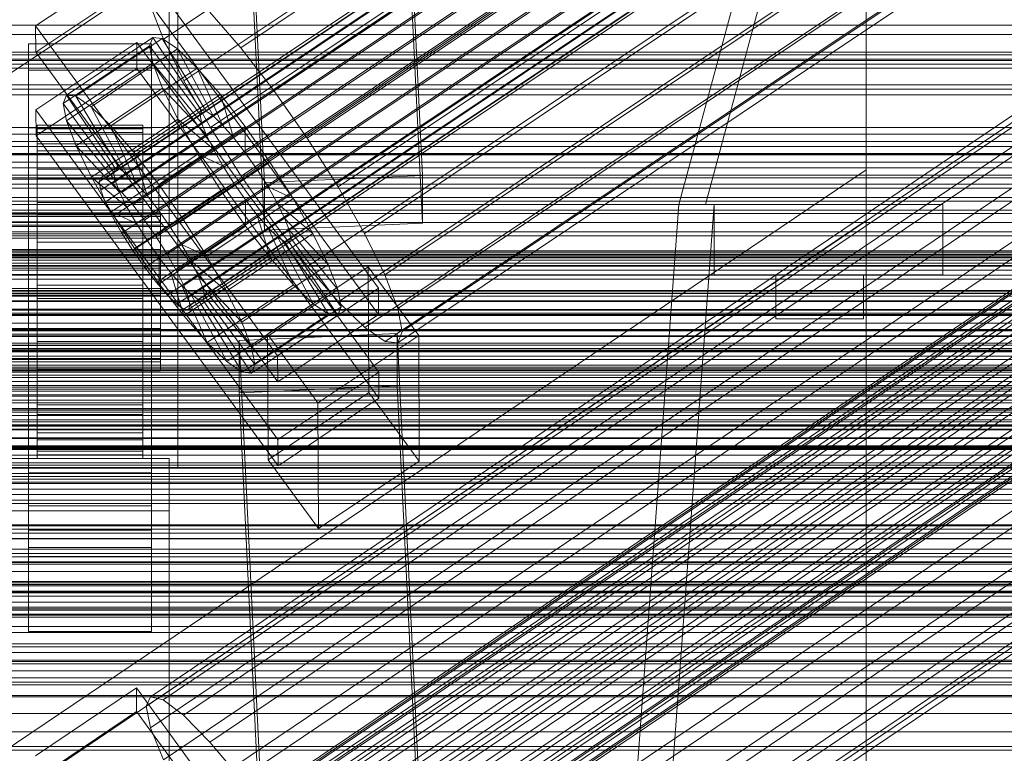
# Model space of a CAD drawing. Header units: millimetres. Extents: x -2233 to 61924, y -68080 to 6847.
# Tile 228 of 256: x 132 to 244, y -33732 to -33649. Entities that reach past the tile are written whole.
import ezdxf

# ---------------------------------------------------------------- set-up
doc = ezdxf.new("R2010")
doc.units = ezdxf.units.MM
for name, color, linetype, lineweight in [('COTAS_O', 1, 'Continuous', 0), ('COTAS_P', 1, 'Continuous', 0), ('frontal_briquetadora', 7, 'Continuous', 0), ('frontal_C01', 7, 'Continuous', 0), ('frontal_C01-mix', 7, 'Continuous', 0), ('frontal_C02', 7, 'Continuous', 0), ('frontal_C03', 7, 'Continuous', 0), ('frontal_mezcladora', 7, 'Continuous', 0), ('frontal_secador', 7, 'Continuous', 0)]:
    doc.layers.add(name, color=color, linetype=linetype, lineweight=lineweight)
doc.dimstyles.new('R19_100', dxfattribs={"dimtxt": 250, "dimasz": 150, "dimexe": 150, "dimexo": 80, "dimgap": 100, "dimtad": 1, "dimtih": 1, "dimtoh": 1, "dimdsep": 46, "dimcen": 0.09, "dimadec": 0, "dimazin": 0, "dimtfac": 1, "dimtdec": 4, "dimtofl": 0, "dimtmove": 0, "dimatfit": 3, "dimfxl": 1, "dimtolj": 1, "dimtzin": 0, "dimarcsym": 0})

# ---------------------------------------------------------------- blocks, each defined once
blk = doc.blocks.new('DIM_R28_52')
at = {"layer": 'COTAS_O'}
for p, q in [((-1725, -33700), (-1575, -33655)), ((1725, -33700), (1575, -33655)), ((-1725, -34400), (-1725, -33700)), ((-1725, -33700), (1725, -33700)), ((-1725, -33700), (-1575, -33745)), ((1725, -33700), (1575, -33745)), ((1725, -34400), (1725, -33700))]:
    blk.add_line(p, q, dxfattribs=at)
blk.add_text('3450 O', height=250, dxfattribs=at).set_placement((0, -33600))
blk = doc.blocks.new('DIM_R28_53')
at = {"layer": 'COTAS_P'}
for p, q in [((-150, -32300), (550, -32300)), ((550, -32300), (505, -32450)), ((550, -34900), (550, -32300)), ((550, -32300), (595, -32450)), ((550, -34900), (505, -34750)), ((550, -34900), (595, -34750)), ((-150, -34900), (550, -34900))]:
    blk.add_line(p, q, dxfattribs=at)
blk.add_text('2600 P', height=250, rotation=90, dxfattribs=at).set_placement((450, -33600))

msp = doc.modelspace()

# ---------------------------------------------------------------- linework, layer by layer
at = {"layer": 'frontal_briquetadora'}
for p, q in [((207, -33670), (342, -33170)), ((210, -33670), (345, -33170)), ((-171, -33670), (211, -33670)), ((-170, -33670), (210, -33670)), ((-167, -33670), (207, -33670)), ((207, -33670), (200, -33765)), ((204, -33765), (211, -33670)), ((210, -33670), (207, -33670)), ((207, -33670), (211, -33670)), ((211, -33670), (237, -33670)), ((211, -33678), (211, -33670)), ((237, -33678), (237, -33670)), ((-171, -33678), (211, -33678)), ((211, -33678), (237, -33678)), ((218, -33678), (228, -33678)), ((218, -33683), (218, -33678)), ((228, -33683), (228, -33678)), ((218, -33683), (228, -33683))]:
    msp.add_line(p, q, dxfattribs=at)
at = {"layer": 'frontal_C01'}
for p, q in [((228.298, -33666.04), (228.298, -33505.257)), ((228.298, -33511.037), (228.298, -33671.821)), ((146.872, -33726.005), (331.181, -33601.67)), ((146.383, -33727.095), (330.692, -33602.76)), ((148.32, -33726.355), (332.629, -33602.02)), ((150.629, -33728.12), (334.938, -33603.785)), ((146.887, -33729.55), (331.197, -33605.215)), ((141.045, -33749.975), (354.844, -33605.747)), ((141.218, -33749.589), (355.017, -33605.361)), ((141.731, -33749.713), (355.53, -33605.485)), ((142.549, -33750.338), (356.348, -33606.11)), ((141.224, -33750.845), (355.022, -33606.617)), ((143.617, -33751.423), (357.415, -33607.194)), ((153.641, -33731.18), (337.95, -33606.845)), ((174.943, -33606.911), (177.811, -33666.699)), ((141.742, -33752.14), (355.541, -33607.911)), ((159.83, -33667.499), (156.962, -33607.71)), ((142.565, -33753.77), (356.363, -33609.542)), ((144.861, -33752.892), (358.659, -33608.664)), ((148.35, -33733.203), (332.659, -33608.868)), ((359.995, -33610.418), (146.196, -33754.647)), ((143.635, -33755.626), (357.434, -33611.397)), ((157.152, -33735.327), (341.461, -33610.992)), ((147.533, -33756.566), (361.332, -33612.338)), ((177.811, -33672.093), (174.943, -33612.304)), ((144.881, -33757.58), (358.68, -33613.352)), ((150.672, -33737.804), (334.981, -33613.47)), ((159.83, -33672.892), (156.962, -33613.104)), ((146.218, -33759.5), (360.017, -33615.271)), ((148.779, -33758.52), (362.578, -33614.292)), ((149.85, -33760.376), (363.648, -33616.148)), ((345.231, -33615.943), (160.922, -33740.278)), ((147.554, -33761.254), (361.352, -33617.026)), ((148.798, -33762.723), (362.596, -33618.495)), ((150.672, -33762.007), (364.471, -33617.778)), ((149.865, -33763.808), (363.664, -33619.579)), ((151.191, -33763.301), (364.989, -33619.073)), ((153.694, -33743.041), (338.003, -33618.707)), ((150.683, -33764.433), (364.482, -33620.205)), ((151.196, -33764.557), (364.995, -33620.329)), ((151.369, -33764.171), (365.168, -33619.942)), ((149, -33621.261), (149, -33667.098)), ((164.693, -33745.696), (349.002, -33621.361)), ((157.211, -33748.557), (341.52, -33624.222)), ((149, -33672.49), (149, -33626.653)), ((168.21, -33751.211), (352.519, -33626.876)), ((160.982, -33753.975), (345.291, -33629.64)), ((171.232, -33756.448), (355.541, -33632.113)), ((164.752, -33758.926), (349.061, -33634.591)), ((173.554, -33761.05), (357.863, -33636.715)), ((168.263, -33763.073), (352.572, -33638.738)), ((175.016, -33764.703), (359.326, -33640.368)), ((171.275, -33766.133), (355.584, -33641.798)), ((175.521, -33767.158), (359.83, -33642.823)), ((173.584, -33767.898), (357.893, -33643.563)), ((175.032, -33768.247), (359.341, -33643.913)), ((-425, -33661.983), (425, -33661.983)), ((-311.15, -33663.388), (311.15, -33663.388)), ((-311.15, -33664.18), (311.15, -33664.18)), ((-311.15, -33664.327), (311.15, -33664.327)), ((-311.15, -33666.649), (311.15, -33666.649)), ((228.298, -33666.04), (130, -33732.352)), ((177.811, -33666.699), (159.83, -33667.499)), ((177.811, -33672.093), (177.811, -33666.699)), ((228.298, -33928.654), (228.298, -33666.04)), ((228.298, -33666.04), (228.298, -33671.821)), ((-311.15, -33666.933), (311.15, -33666.933)), ((149, -33667.098), (131, -33667.098)), ((149, -33672.49), (149, -33667.098)), ((159.83, -33667.499), (159.83, -33672.892)), ((-311.15, -33670.626), (311.15, -33670.626)), ((-311.15, -33671.028), (311.15, -33671.028)), ((130, -33738.133), (228.298, -33671.821)), ((159.83, -33672.892), (177.811, -33672.093)), ((228.298, -33671.821), (228.298, -33934.434)), ((425, -33673.539), (-425, -33673.539)), ((131, -33672.49), (149, -33672.49)), ((425, -33675.679), (-425, -33675.679)), ((-311.15, -33675.841), (311.15, -33675.841)), ((-311.15, -33676.334), (311.15, -33676.334)), ((-440, -33679.787), (440, -33679.787)), ((-440, -33680.068), (440, -33680.068)), ((-440, -33680.12), (440, -33680.12)), ((-440, -33680.942), (440, -33680.942)), ((-440, -33681.043), (440, -33681.043)), ((-440, -33682.352), (440, -33682.352)), ((-440, -33682.494), (440, -33682.494)), ((311.15, -33681.938), (-311.15, -33681.938)), ((-311.15, -33682.488), (311.15, -33682.488)), ((-440, -33684.2), (440, -33684.2)), ((-440, -33684.374), (440, -33684.374)), ((440, -33686.36), (-440, -33686.36)), ((-440, -33686.555), (440, -33686.555)), ((-425, -33687.235), (425, -33687.235)), ((-440, -33688.686), (440, -33688.686)), ((-440, -33688.887), (440, -33688.887)), ((-311.15, -33688.502), (311.15, -33688.502)), ((-311.15, -33689.071), (311.15, -33689.071)), ((-450, -33690.14), (450, -33690.14)), ((-440, -33691.018), (440, -33691.018)), ((-440, -33691.213), (440, -33691.213)), ((-440, -33693.199), (440, -33693.199)), ((-440, -33693.374), (440, -33693.374)), ((-440, -33695.079), (440, -33695.079)), ((-440, -33695.221), (440, -33695.221)), ((-311.15, -33695.086), (311.15, -33695.086)), ((-311.15, -33695.635), (311.15, -33695.635)), ((-440, -33696.53), (440, -33696.53)), ((-440, -33696.631), (440, -33696.631)), ((-440, -33697.453), (440, -33697.453)), ((-440, -33697.505), (440, -33697.505)), ((-440, -33697.786), (440, -33697.786)), ((450, -33700.925), (-450, -33700.925)), ((-311.15, -33701.24), (311.15, -33701.24)), ((-311.15, -33701.732), (311.15, -33701.732)), ((-311.15, -33706.545), (311.15, -33706.545)), ((-311.15, -33706.947), (311.15, -33706.947)), ((-311.15, -33710.64), (311.15, -33710.64)), ((-311.15, -33710.924), (311.15, -33710.924)), ((-311.15, -33713.246), (311.15, -33713.246)), ((-311.15, -33713.393), (311.15, -33713.393)), ((-311.15, -33714.185), (311.15, -33714.185)), ((450, -33723.844), (-450, -33723.844)), ((133.809, -33732.72), (145.277, -33724.984)), ((145.277, -33724.984), (145.289, -33727.68)), ((145.277, -33724.984), (172.809, -33762.838)), ((146.383, -33727.095), (146.872, -33726.005)), ((146.872, -33726.005), (148.32, -33726.355)), ((146.887, -33729.55), (146.383, -33727.095)), ((148.32, -33726.355), (150.629, -33728.12)), ((145.289, -33727.68), (133.821, -33735.416)), ((172.821, -33765.534), (145.289, -33727.68)), ((150.629, -33728.12), (153.641, -33731.18)), ((148.35, -33733.203), (146.887, -33729.55)), ((153.641, -33731.18), (157.152, -33735.327))]:
    msp.add_line(p, q, dxfattribs=at)
at = {"layer": 'frontal_C01-mix'}
for p, q in [((150, -33435), (150, -33700)), ((150, -33700), (-150, -33700))]:
    msp.add_line(p, q, dxfattribs=at)
at = {"layer": 'frontal_C02'}
for p, q in [((141.045, -33667.419), (354.844, -33524.443)), ((141.218, -33666.964), (355.017, -33523.989)), ((141.731, -33667.02), (355.53, -33524.045)), ((142.549, -33667.583), (356.348, -33524.607)), ((141.224, -33668.353), (355.022, -33525.377)), ((143.617, -33668.613), (357.415, -33525.638)), ((141.742, -33669.702), (355.541, -33526.727)), ((144.861, -33670.042), (358.659, -33527.067)), ((148.35, -33651.184), (332.659, -33527.929)), ((142.565, -33671.376), (356.363, -33528.401)), ((359.995, -33528.796), (146.196, -33671.772)), ((157.152, -33652.142), (341.461, -33528.888)), ((143.635, -33673.259), (357.434, -33530.284)), ((147.533, -33673.684), (361.332, -33530.709)), ((144.881, -33675.224), (358.68, -33532.249)), ((148.779, -33675.649), (362.578, -33532.673)), ((150.672, -33655.907), (334.981, -33532.652)), ((146.218, -33677.137), (360.017, -33534.161)), ((149.85, -33677.532), (363.648, -33534.557)), ((345.231, -33533.769), (160.922, -33657.023)), ((147.554, -33678.866), (361.352, -33535.891)), ((150.672, -33679.206), (364.471, -33536.23)), ((148.798, -33680.295), (362.596, -33537.32)), ((151.191, -33680.556), (364.989, -33537.58)), ((153.694, -33661.222), (338.003, -33537.968)), ((149.865, -33681.326), (363.664, -33538.35)), ((150.683, -33681.888), (364.482, -33538.913)), ((151.196, -33681.944), (364.995, -33538.969)), ((151.369, -33681.49), (365.168, -33538.514)), ((164.693, -33662.42), (349.002, -33539.166)), ((157.211, -33666.767), (341.52, -33543.513)), ((168.21, -33667.965), (352.519, -33544.711)), ((160.982, -33672.164), (345.291, -33548.91)), ((171.232, -33673.281), (355.541, -33550.026)), ((164.752, -33677.045), (349.061, -33553.791)), ((173.554, -33678.004), (357.863, -33554.749)), ((168.263, -33681.078), (352.572, -33557.823)), ((175.016, -33681.813), (359.326, -33558.559)), ((171.275, -33683.987), (355.584, -33560.732)), ((175.521, -33684.449), (359.83, -33561.195)), ((173.584, -33685.574), (357.893, -33562.32)), ((175.032, -33685.732), (359.341, -33562.478)), ((228.298, -33874.707), (228.298, -33584.212)), ((130, -33655.678), (228.298, -33589.943)), ((228.298, -33589.943), (228.298, -33880.437)), ((133.809, -33649.668), (145.277, -33641.999)), ((145.277, -33641.999), (172.809, -33679.521)), ((145.289, -33644.979), (133.821, -33652.648)), ((172.821, -33682.502), (145.289, -33644.979)), ((148.35, -33651.184), (146.887, -33647.374)), ((153.641, -33648.11), (157.152, -33652.142)), ((133.821, -33652.648), (133.809, -33649.668)), ((161.341, -33687.19), (133.809, -33649.668)), ((137.313, -33657.546), (147.143, -33650.973)), ((138.396, -33657.664), (148.226, -33651.091)), ((147.143, -33650.973), (146.777, -33651.932)), ((148.226, -33651.091), (147.143, -33650.973)), ((147.143, -33650.973), (152.686, -33659.295)), ((149.953, -33652.278), (148.226, -33651.091)), ((148.226, -33651.091), (153.199, -33659.351)), ((133, -33654.691), (133, -33651.71)), ((133, -33651.71), (147, -33651.71)), ((133, -33697.529), (133, -33651.71)), ((133.847, -33659.205), (145.315, -33651.536)), ((136.948, -33658.506), (146.777, -33651.932)), ((140.123, -33658.852), (149.953, -33652.278)), ((145.315, -33651.536), (145.327, -33654.517)), ((145.315, -33651.536), (172.847, -33689.059)), ((146.777, -33651.932), (152.513, -33659.749)), ((146.777, -33651.932), (147.155, -33653.904)), ((147, -33651.71), (147, -33654.691)), ((147, -33651.71), (147, -33697.529)), ((150.672, -33655.907), (148.35, -33651.184)), ((152.207, -33654.454), (149.953, -33652.278)), ((149.953, -33652.278), (154.017, -33659.913)), ((157.152, -33652.142), (160.922, -33657.023)), ((133.821, -33652.648), (161.353, -33690.171)), ((145.327, -33654.517), (133.859, -33662.186)), ((137.325, -33660.478), (147.155, -33653.904)), ((142.377, -33661.028), (152.207, -33654.454)), ((172.859, -33692.039), (145.327, -33654.517)), ((147.155, -33653.904), (152.692, -33660.683)), ((147.155, -33653.904), (148.249, -33656.754)), ((154.833, -33657.471), (152.207, -33654.454)), ((152.207, -33654.454), (155.085, -33660.944)), ((147, -33654.691), (133, -33654.691)), ((133, -33654.691), (133, -33700.509)), ((147, -33700.509), (147, -33654.691)), ((138.419, -33663.327), (148.249, -33656.754)), ((148.249, -33656.754), (153.21, -33662.033)), ((148.249, -33656.754), (149.985, -33660.287)), ((153.694, -33661.222), (150.672, -33655.907)), ((136.948, -33658.506), (137.313, -33657.546)), ((142.856, -33665.869), (137.313, -33657.546)), ((137.313, -33657.546), (138.396, -33657.664)), ((143.369, -33665.924), (138.396, -33657.664)), ((138.396, -33657.664), (140.123, -33658.852)), ((145.003, -33664.044), (154.833, -33657.471)), ((157.653, -33661.122), (154.833, -33657.471)), ((154.833, -33657.471), (156.329, -33662.373)), ((160.922, -33657.023), (164.693, -33662.42)), ((142.683, -33666.323), (136.948, -33658.506)), ((137.325, -33660.478), (136.948, -33658.506)), ((144.188, -33666.487), (140.123, -33658.852)), ((140.123, -33658.852), (142.377, -33661.028)), ((133.859, -33662.186), (133.847, -33659.205)), ((161.379, -33696.728), (133.847, -33659.205)), ((152.513, -33659.749), (142.683, -33666.323)), ((152.686, -33659.295), (142.856, -33665.869)), ((153.199, -33659.351), (143.369, -33665.924)), ((154.017, -33659.913), (144.188, -33666.487)), ((152.513, -33659.749), (152.686, -33659.295)), ((152.692, -33660.683), (152.513, -33659.749)), ((152.686, -33659.295), (153.199, -33659.351)), ((153.199, -33659.351), (154.017, -33659.913)), ((154.017, -33659.913), (155.085, -33660.944)), ((133, -33664.228), (133, -33661.248)), ((133, -33661.248), (147, -33661.248)), ((133, -33707.066), (133, -33661.248)), ((134, -33670.931), (134, -33660.94)), ((134, -33660.94), (134, -33661.386)), ((134, -33660.94), (146, -33660.94)), ((134, -33661.788), (134, -33660.94)), ((142.862, -33667.257), (137.325, -33660.478)), ((138.419, -33663.327), (137.325, -33660.478)), ((140.156, -33666.86), (149.985, -33660.287)), ((145.255, -33667.518), (142.377, -33661.028)), ((142.377, -33661.028), (145.003, -33664.044)), ((152.692, -33660.683), (142.862, -33667.257)), ((155.085, -33660.944), (145.255, -33667.518)), ((146, -33661.386), (146, -33660.94)), ((146, -33660.94), (146, -33670.931)), ((146, -33660.94), (146, -33661.788)), ((147, -33661.248), (147, -33664.228)), ((147, -33661.248), (147, -33707.066)), ((157.653, -33661.122), (147.823, -33667.696)), ((149.985, -33660.287), (154.033, -33663.707)), ((149.985, -33660.287), (152.246, -33664.263)), ((153.21, -33662.033), (152.692, -33660.683)), ((157.211, -33666.767), (153.694, -33661.222)), ((155.085, -33660.944), (156.329, -33662.373)), ((157.665, -33664.102), (157.653, -33661.122)), ((160.474, -33665.159), (157.653, -33661.122)), ((133.859, -33662.186), (161.391, -33699.708)), ((134, -33671.143), (134, -33661.386)), ((134, -33661.386), (134, -33663.095)), ((134, -33661.386), (146, -33661.386)), ((134, -33671.333), (134, -33661.788)), ((134, -33661.788), (146, -33661.788)), ((134, -33663.871), (134, -33661.788)), ((153.21, -33662.033), (143.38, -33668.607)), ((146, -33663.095), (146, -33661.386)), ((146, -33661.386), (146, -33671.143)), ((146, -33661.788), (146, -33671.333)), ((146, -33661.788), (146, -33663.871)), ((156.329, -33662.373), (146.499, -33668.947)), ((154.033, -33663.707), (153.21, -33662.033)), ((156.329, -33662.373), (157.665, -33664.102)), ((134, -33671.952), (134, -33663.095)), ((134, -33663.095), (134, -33665.951)), ((134, -33663.095), (146, -33663.095)), ((143.38, -33668.607), (138.419, -33663.327)), ((140.156, -33666.86), (138.419, -33663.327)), ((146, -33665.951), (146, -33663.095)), ((146, -33663.095), (146, -33671.952)), ((164.693, -33662.42), (168.21, -33667.965)), ((147, -33664.228), (133, -33664.228)), ((133, -33664.228), (133, -33710.047)), ((134, -33672.32), (134, -33663.871)), ((134, -33663.871), (146, -33663.871)), ((134, -33667.049), (134, -33663.871)), ((142.416, -33670.836), (152.246, -33664.263)), ((154.033, -33663.707), (144.203, -33670.28)), ((146.499, -33668.947), (145.003, -33664.044)), ((145.003, -33664.044), (147.823, -33667.696)), ((146, -33663.871), (146, -33672.32)), ((146, -33663.871), (146, -33667.049)), ((147, -33710.047), (147, -33664.228)), ((147.835, -33670.676), (157.665, -33664.102)), ((152.246, -33664.263), (155.103, -33665.59)), ((152.246, -33664.263), (154.877, -33668.411)), ((155.103, -33665.59), (154.033, -33663.707)), ((157.665, -33664.102), (159.001, -33666.015)), ((155.103, -33665.59), (145.274, -33672.164)), ((150.644, -33671.733), (160.474, -33665.159)), ((156.35, -33667.555), (155.103, -33665.59)), ((160.474, -33665.159), (159.001, -33666.015)), ((163.105, -33669.307), (160.474, -33665.159)), ((134, -33673.305), (134, -33665.951)), ((134, -33665.951), (134, -33669.76)), ((134, -33665.951), (146, -33665.951)), ((142.856, -33665.869), (142.683, -33666.323)), ((142.683, -33666.323), (142.862, -33667.257)), ((143.369, -33665.924), (142.856, -33665.869)), ((144.188, -33666.487), (143.369, -33665.924)), ((145.255, -33667.518), (144.188, -33666.487)), ((146, -33669.76), (146, -33665.951)), ((146, -33665.951), (146, -33673.305)), ((159.001, -33666.015), (149.171, -33672.588)), ((160.982, -33672.164), (157.211, -33666.767)), ((159.001, -33666.015), (160.247, -33667.98)), ((134, -33673.825), (134, -33667.049)), ((134, -33667.049), (146, -33667.049)), ((134, -33671.104), (134, -33667.049)), ((144.203, -33670.28), (140.156, -33666.86)), ((142.416, -33670.836), (140.156, -33666.86)), ((141.045, -33667.419), (141.218, -33666.964)), ((141.224, -33668.353), (141.045, -33667.419)), ((141.218, -33666.964), (141.731, -33667.02)), ((141.731, -33667.02), (142.549, -33667.583)), ((142.549, -33667.583), (143.617, -33668.613)), ((142.862, -33667.257), (143.38, -33668.607)), ((146.499, -33668.947), (145.255, -33667.518)), ((146, -33667.049), (146, -33673.825)), ((146, -33667.049), (146, -33671.104)), ((156.35, -33667.555), (146.52, -33674.129)), ((147.823, -33667.696), (147.835, -33670.676)), ((147.823, -33667.696), (150.644, -33671.733)), ((160.247, -33667.98), (150.417, -33674.553)), ((154.877, -33668.411), (156.35, -33667.555)), ((157.686, -33669.467), (156.35, -33667.555)), ((163.105, -33669.307), (160.247, -33667.98)), ((160.247, -33667.98), (161.318, -33669.863)), ((168.21, -33667.965), (171.232, -33673.281)), ((141.742, -33669.702), (141.224, -33668.353)), ((143.38, -33668.607), (144.203, -33670.28)), ((143.617, -33668.613), (144.861, -33670.042)), ((145.047, -33674.984), (154.877, -33668.411)), ((147.835, -33670.676), (146.499, -33668.947)), ((154.877, -33668.411), (157.698, -33672.448)), ((134, -33675.109), (134, -33669.76)), ((134, -33669.76), (134, -33674.261)), ((134, -33669.76), (146, -33669.76)), ((142.565, -33671.376), (141.742, -33669.702)), ((144.861, -33670.042), (146.196, -33671.772)), ((146, -33674.261), (146, -33669.76)), ((146, -33669.76), (146, -33675.109)), ((157.686, -33669.467), (147.856, -33676.041)), ((161.318, -33669.863), (151.488, -33676.437)), ((153.275, -33675.881), (163.105, -33669.307)), ((157.698, -33672.448), (157.686, -33669.467)), ((159.022, -33671.197), (157.686, -33669.467)), ((165.365, -33673.283), (161.318, -33669.863)), ((161.318, -33669.863), (162.14, -33671.537)), ((165.365, -33673.283), (163.105, -33669.307)), ((-148, -33670.931), (148, -33670.931)), ((-148, -33671.143), (148, -33671.143)), ((-148, -33671.333), (148, -33671.333)), ((134, -33671.143), (134, -33670.931)), ((146, -33670.931), (134, -33670.931)), ((134, -33670.931), (134, -33671.333)), ((134, -33675.746), (134, -33671.104)), ((134, -33671.104), (146, -33671.104)), ((134, -33675.76), (134, -33671.104)), ((134, -33671.952), (134, -33671.143)), ((146, -33671.143), (134, -33671.143)), ((146, -33671.333), (134, -33671.333)), ((134, -33671.333), (134, -33672.32)), ((145.274, -33672.164), (142.416, -33670.836)), ((145.047, -33674.984), (142.416, -33670.836)), ((144.203, -33670.28), (145.274, -33672.164)), ((146, -33670.931), (146, -33671.143)), ((146, -33671.333), (146, -33670.931)), ((146, -33671.104), (146, -33675.746)), ((146, -33671.104), (146, -33675.76)), ((146, -33671.143), (146, -33671.952)), ((146, -33672.32), (146, -33671.333)), ((149.171, -33672.588), (147.835, -33670.676)), ((148, -33671.143), (148, -33670.931)), ((148, -33670.931), (148, -33671.333)), ((148, -33671.952), (148, -33671.143)), ((148, -33671.333), (148, -33672.32)), ((159.022, -33671.197), (149.192, -33677.77)), ((160.518, -33676.099), (159.022, -33671.197)), ((160.266, -33672.626), (159.022, -33671.197)), ((-148, -33671.952), (148, -33671.952)), ((-148, -33672.32), (148, -33672.32)), ((134, -33673.305), (134, -33671.952)), ((146, -33671.952), (134, -33671.952)), ((146, -33672.32), (134, -33672.32)), ((134, -33672.32), (134, -33673.825)), ((143.635, -33673.259), (142.565, -33671.376)), ((145.274, -33672.164), (146.52, -33674.129)), ((146, -33671.952), (146, -33673.305)), ((146, -33673.825), (146, -33672.32)), ((146.196, -33671.772), (147.533, -33673.684)), ((147.868, -33679.021), (157.698, -33672.448)), ((148, -33673.305), (148, -33671.952)), ((148, -33672.32), (148, -33673.825)), ((149.171, -33672.588), (150.644, -33671.733)), ((150.644, -33671.733), (153.275, -33675.881)), ((162.14, -33671.537), (152.311, -33678.11)), ((157.698, -33672.448), (160.518, -33676.099)), ((164.752, -33677.045), (160.982, -33672.164)), ((167.102, -33676.816), (162.14, -33671.537)), ((162.14, -33671.537), (162.659, -33672.886)), ((-148, -33673.305), (148, -33673.305)), ((134, -33675.109), (134, -33673.305)), ((146, -33673.305), (134, -33673.305)), ((144.881, -33675.224), (143.635, -33673.259)), ((146, -33673.305), (146, -33675.109)), ((148, -33675.109), (148, -33673.305)), ((150.417, -33674.553), (149.171, -33672.588)), ((160.266, -33672.626), (150.436, -33679.199)), ((162.659, -33672.886), (152.829, -33679.46)), ((155.535, -33679.857), (165.365, -33673.283)), ((163.144, -33679.116), (160.266, -33672.626)), ((161.333, -33673.657), (160.266, -33672.626)), ((168.196, -33679.666), (162.659, -33672.886)), ((162.659, -33672.886), (162.837, -33673.82)), ((167.102, -33676.816), (165.365, -33673.283)), ((171.232, -33673.281), (173.554, -33678.004)), ((-148, -33673.825), (148, -33673.825)), ((146, -33673.825), (134, -33673.825)), ((134, -33673.825), (134, -33675.746)), ((134, -33674.261), (134, -33677.241)), ((146, -33674.261), (134, -33674.261)), ((134, -33674.261), (134, -33679.148)), ((146.52, -33674.129), (145.047, -33674.984)), ((146, -33675.746), (146, -33673.825)), ((146, -33677.241), (146, -33674.261)), ((146, -33679.148), (146, -33674.261)), ((146.52, -33674.129), (147.856, -33676.041)), ((147.533, -33673.684), (148.779, -33675.649)), ((148, -33673.825), (148, -33675.746)), ((151.488, -33676.437), (150.417, -33674.553)), ((150.417, -33674.553), (153.275, -33675.881)), ((161.333, -33673.657), (151.503, -33680.23)), ((162.151, -33674.219), (152.321, -33680.793)), ((162.664, -33674.275), (152.835, -33680.849)), ((162.837, -33673.82), (153.008, -33680.394)), ((165.397, -33681.292), (161.333, -33673.657)), ((162.151, -33674.219), (161.333, -33673.657)), ((167.125, -33682.479), (162.151, -33674.219)), ((162.664, -33674.275), (162.151, -33674.219)), ((162.837, -33673.82), (162.664, -33674.275)), ((168.208, -33682.597), (162.664, -33674.275)), ((168.573, -33681.638), (162.837, -33673.82)), ((-148, -33675.109), (148, -33675.109)), ((-148, -33675.746), (148, -33675.746)), ((134, -33677.241), (134, -33675.109)), ((146, -33675.109), (134, -33675.109)), ((146, -33675.746), (134, -33675.746)), ((134, -33675.746), (134, -33677.952)), ((134, -33677.952), (134, -33675.76)), ((134, -33675.76), (146, -33675.76)), ((134, -33680.7), (134, -33675.76)), ((146.218, -33677.137), (144.881, -33675.224)), ((147.868, -33679.021), (145.047, -33674.984)), ((146, -33675.109), (146, -33677.241)), ((146, -33677.952), (146, -33675.746)), ((146, -33675.76), (146, -33677.952)), ((146, -33675.76), (146, -33680.7)), ((148, -33677.241), (148, -33675.109)), ((148, -33675.746), (148, -33677.952)), ((148.779, -33675.649), (149.85, -33677.532)), ((147.856, -33676.041), (147.868, -33679.021)), ((147.856, -33676.041), (149.192, -33677.77)), ((150.688, -33682.673), (160.518, -33676.099)), ((152.311, -33678.11), (151.488, -33676.437)), ((151.488, -33676.437), (155.535, -33679.857)), ((153.275, -33675.881), (155.535, -33679.857)), ((157.272, -33683.39), (167.102, -33676.816)), ((160.518, -33676.099), (163.144, -33679.116)), ((168.196, -33679.666), (167.102, -33676.816)), ((148, -33677.241), (-148, -33677.241)), ((-148, -33677.952), (148, -33677.952)), ((134, -33677.241), (146, -33677.241)), ((134, -33679.556), (134, -33677.241)), ((146, -33677.952), (134, -33677.952)), ((134, -33677.952), (134, -33680.292)), ((146, -33677.241), (146, -33679.556)), ((146, -33680.292), (146, -33677.952)), ((147.554, -33678.866), (146.218, -33677.137)), ((148, -33679.556), (148, -33677.241)), ((148, -33677.952), (148, -33680.292)), ((149.192, -33677.77), (150.688, -33682.673)), ((149.192, -33677.77), (150.436, -33679.199)), ((149.85, -33677.532), (150.672, -33679.206)), ((160.19, -33684.733), (171.658, -33677.063)), ((168.263, -33681.078), (164.752, -33677.045)), ((171.658, -33677.063), (171.715, -33691.37)), ((171.658, -33677.063), (177.394, -33684.881)), ((173.554, -33678.004), (175.016, -33681.813)), ((134, -33679.556), (134, -33679.148)), ((134, -33679.148), (134, -33684.088)), ((134, -33679.148), (146, -33679.148)), ((146, -33684.088), (146, -33679.148)), ((146, -33679.148), (146, -33679.556)), ((148.798, -33680.295), (147.554, -33678.866)), ((150.688, -33682.673), (147.868, -33679.021)), ((152.829, -33679.46), (152.311, -33678.11)), ((152.311, -33678.11), (157.272, -33683.39)), ((153.314, -33685.689), (163.144, -33679.116)), ((163.144, -33679.116), (165.397, -33681.292)), ((-148, -33679.556), (148, -33679.556)), ((-148, -33680.292), (148, -33680.292)), ((134, -33681.896), (134, -33679.556)), ((146, -33679.556), (134, -33679.556)), ((134, -33680.292), (134, -33680.7)), ((146, -33680.292), (134, -33680.292)), ((134, -33680.292), (134, -33682.606)), ((146, -33679.556), (146, -33681.896)), ((146, -33680.7), (146, -33680.292)), ((146, -33682.606), (146, -33680.292)), ((148, -33681.896), (148, -33679.556)), ((148, -33680.292), (148, -33682.606)), ((149.865, -33681.326), (148.798, -33680.295)), ((150.436, -33679.199), (153.314, -33685.689)), ((150.436, -33679.199), (151.503, -33680.23)), ((150.672, -33679.206), (151.191, -33680.556)), ((151.503, -33680.23), (155.567, -33687.865)), ((151.503, -33680.23), (152.321, -33680.793)), ((153.008, -33680.394), (152.829, -33679.46)), ((152.829, -33679.46), (158.366, -33686.239)), ((155.535, -33679.857), (157.272, -33683.39)), ((158.366, -33686.239), (168.196, -33679.666)), ((172.809, -33679.521), (161.341, -33687.19)), ((168.573, -33681.638), (168.196, -33679.666)), ((172.821, -33682.502), (172.809, -33679.521)), ((134, -33680.7), (146, -33680.7)), ((134, -33685.587), (134, -33680.7)), ((146, -33680.7), (146, -33685.587)), ((150.683, -33681.888), (149.865, -33681.326)), ((151.191, -33680.556), (151.369, -33681.49)), ((152.321, -33680.793), (157.295, -33689.053)), ((152.321, -33680.793), (152.835, -33680.849)), ((152.835, -33680.849), (153.008, -33680.394)), ((152.835, -33680.849), (158.378, -33689.171)), ((153.008, -33680.394), (158.743, -33688.211)), ((155.567, -33687.865), (165.397, -33681.292)), ((165.397, -33681.292), (167.125, -33682.479)), ((171.275, -33683.987), (168.263, -33681.078)), ((-148, -33681.896), (148, -33681.896)), ((134, -33684.102), (134, -33681.896)), ((134, -33681.896), (134, -33684.088)), ((146, -33681.896), (134, -33681.896)), ((146, -33684.088), (146, -33681.896)), ((146, -33681.896), (146, -33684.102)), ((148, -33684.102), (148, -33681.896)), ((151.196, -33681.944), (150.683, -33681.888)), ((151.369, -33681.49), (151.196, -33681.944)), ((157.295, -33689.053), (167.125, -33682.479)), ((158.743, -33688.211), (168.573, -33681.638)), ((161.353, -33690.171), (172.821, -33682.502)), ((167.125, -33682.479), (168.208, -33682.597)), ((168.208, -33682.597), (168.573, -33681.638)), ((175.016, -33681.813), (175.521, -33684.449)), ((-148, -33682.606), (148, -33682.606)), ((134, -33682.606), (134, -33685.587)), ((146, -33682.606), (134, -33682.606)), ((134, -33682.606), (134, -33684.739)), ((146, -33685.587), (146, -33682.606)), ((146, -33684.739), (146, -33682.606)), ((148, -33682.606), (148, -33684.739)), ((153.314, -33685.689), (150.688, -33682.673)), ((157.272, -33683.39), (158.366, -33686.239)), ((158.378, -33689.171), (168.208, -33682.597)), ((-148, -33684.102), (148, -33684.102)), ((-148, -33684.739), (148, -33684.739)), ((134, -33684.088), (134, -33688.744)), ((134, -33684.088), (146, -33684.088)), ((134, -33686.023), (134, -33684.102)), ((134, -33684.102), (134, -33688.744)), ((146, -33684.102), (134, -33684.102)), ((134, -33684.739), (134, -33690.088)), ((146, -33684.739), (134, -33684.739)), ((134, -33684.739), (134, -33686.543)), ((146, -33688.744), (146, -33684.088)), ((146, -33688.744), (146, -33684.102)), ((146, -33684.102), (146, -33686.023)), ((146, -33690.088), (146, -33684.739)), ((146, -33686.543), (146, -33684.739)), ((148, -33686.023), (148, -33684.102)), ((148, -33684.739), (148, -33686.543)), ((156.962, -33685.467), (174.943, -33684.674)), ((160.247, -33699.039), (160.19, -33684.733)), ((165.926, -33692.55), (160.19, -33684.733)), ((173.584, -33685.574), (171.275, -33683.987)), ((174.943, -33684.674), (174.943, -33690.636)), ((174.943, -33684.674), (177.811, -33743.94)), ((175.521, -33684.449), (175.032, -33685.732)), ((134, -33685.587), (146, -33685.587)), ((134, -33690.088), (134, -33685.587)), ((146, -33685.587), (146, -33690.088)), ((155.567, -33687.865), (153.314, -33685.689)), ((156.962, -33691.429), (156.962, -33685.467)), ((159.83, -33744.732), (156.962, -33685.467)), ((177.394, -33684.881), (165.926, -33692.55)), ((175.032, -33685.732), (173.584, -33685.574)), ((177.451, -33699.187), (177.394, -33684.881)), ((-148, -33686.023), (148, -33686.023)), ((-148, -33686.543), (148, -33686.543)), ((134, -33687.528), (134, -33686.023)), ((134, -33686.023), (134, -33692.799)), ((146, -33686.023), (134, -33686.023)), ((134, -33686.543), (134, -33693.896)), ((146, -33686.543), (134, -33686.543)), ((134, -33686.543), (134, -33687.895)), ((146, -33692.799), (146, -33686.023)), ((146, -33686.023), (146, -33687.528)), ((146, -33693.896), (146, -33686.543)), ((146, -33687.895), (146, -33686.543)), ((148, -33687.528), (148, -33686.023)), ((148, -33686.543), (148, -33687.895)), ((158.366, -33686.239), (158.743, -33688.211)), ((-148, -33687.528), (148, -33687.528)), ((-148, -33687.895), (148, -33687.895)), ((134, -33688.515), (134, -33687.528)), ((134, -33687.528), (134, -33695.977)), ((146, -33687.528), (134, -33687.528)), ((134, -33687.895), (134, -33696.753)), ((146, -33687.895), (134, -33687.895)), ((134, -33687.895), (134, -33688.705)), ((146, -33695.977), (146, -33687.528)), ((146, -33687.528), (146, -33688.515)), ((146, -33696.753), (146, -33687.895)), ((146, -33688.705), (146, -33687.895)), ((148, -33688.515), (148, -33687.528)), ((148, -33687.895), (148, -33688.705)), ((157.295, -33689.053), (155.567, -33687.865)), ((161.341, -33687.19), (161.353, -33690.171)), ((-148, -33688.515), (148, -33688.515)), ((-148, -33688.705), (148, -33688.705)), ((-148, -33688.916), (148, -33688.916)), ((134, -33688.916), (134, -33688.515)), ((134, -33688.515), (134, -33698.06)), ((146, -33688.515), (134, -33688.515)), ((134, -33688.705), (134, -33698.462)), ((146, -33688.705), (134, -33688.705)), ((134, -33688.705), (134, -33688.916)), ((134, -33688.744), (134, -33692.799)), ((134, -33688.744), (146, -33688.744)), ((134, -33688.916), (134, -33698.908)), ((146, -33688.916), (134, -33688.916)), ((146, -33698.06), (146, -33688.515)), ((146, -33688.515), (146, -33688.916)), ((146, -33698.462), (146, -33688.705)), ((146, -33688.916), (146, -33688.705)), ((146, -33692.799), (146, -33688.744)), ((146, -33698.908), (146, -33688.916)), ((148, -33688.916), (148, -33688.515)), ((148, -33688.705), (148, -33688.916)), ((158.378, -33689.171), (157.295, -33689.053)), ((158.743, -33688.211), (158.378, -33689.171)), ((172.847, -33689.059), (161.379, -33696.728)), ((172.859, -33692.039), (172.847, -33689.059)), ((134, -33690.088), (146, -33690.088)), ((134, -33693.896), (134, -33690.088)), ((146, -33690.088), (146, -33693.896)), ((174.943, -33690.636), (156.962, -33691.429)), ((159.83, -33750.695), (156.962, -33691.429)), ((171.715, -33691.37), (160.247, -33699.039)), ((177.451, -33699.187), (171.715, -33691.37)), ((177.811, -33749.902), (174.943, -33690.636)), ((161.391, -33699.708), (172.859, -33692.039)), ((165.926, -33692.55), (165.983, -33706.856)), ((134, -33692.799), (134, -33695.977)), ((134, -33692.799), (146, -33692.799)), ((146, -33695.977), (146, -33692.799)), ((133, -33709.032), (133, -33694.725)), ((133, -33694.725), (147, -33694.725)), ((133, -33704.271), (133, -33694.725)), ((134, -33693.896), (146, -33693.896)), ((134, -33696.753), (134, -33693.896)), ((146, -33693.896), (146, -33696.753)), ((147, -33694.725), (147, -33709.032)), ((147, -33694.725), (147, -33704.271)), ((134, -33695.977), (134, -33698.06)), ((134, -33695.977), (146, -33695.977)), ((146, -33698.06), (146, -33695.977)), ((134, -33696.753), (146, -33696.753)), ((134, -33698.462), (134, -33696.753)), ((146, -33696.753), (146, -33698.462)), ((161.379, -33696.728), (161.391, -33699.708)), ((147, -33697.529), (133, -33697.529)), ((133, -33697.529), (133, -33700.509)), ((134, -33698.06), (134, -33698.908)), ((134, -33698.06), (146, -33698.06)), ((146, -33698.908), (146, -33698.06)), ((147, -33700.509), (147, -33697.529)), ((131, -33698.898), (149, -33698.898)), ((134, -33698.462), (146, -33698.462)), ((134, -33698.908), (134, -33698.462)), ((134, -33698.908), (146, -33698.908)), ((146, -33698.462), (146, -33698.908)), ((149, -33698.898), (149, -33704.859)), ((149, -33698.898), (149, -33744.335)), ((160.247, -33699.039), (165.983, -33706.856)), ((165.983, -33706.856), (177.451, -33699.187)), ((133, -33700.509), (147, -33700.509)), ((149, -33704.859), (131, -33704.859)), ((147, -33704.271), (133, -33704.271)), ((133, -33704.271), (133, -33718.577)), ((147, -33718.577), (147, -33704.271)), ((149, -33750.296), (149, -33704.859)), ((147, -33707.066), (133, -33707.066)), ((133, -33707.066), (133, -33710.047)), ((147, -33710.047), (147, -33707.066)), ((147, -33709.032), (133, -33709.032)), ((133, -33709.032), (133, -33718.577)), ((147, -33718.577), (147, -33709.032)), ((133, -33710.047), (147, -33710.047)), ((133, -33718.577), (147, -33718.577))]:
    msp.add_line(p, q, dxfattribs=at)
at = {"layer": 'frontal_C03'}
for p, q in [((1250, -33649.573), (-1250, -33649.573)), ((1250, -33650.63), (-1250, -33650.63)), ((-1250, -33652.647), (1250, -33652.647)), ((1250, -33652.938), (-1250, -33652.938)), ((-1250, -33653.444), (1250, -33653.444)), ((1250, -33653.591), (-1250, -33653.591)), ((-1250, -33654.029), (1250, -33654.029)), ((1250, -33654.473), (-1250, -33654.473)), ((-1250, -33656.367), (1250, -33656.367)), ((-1500, -33656.859), (1500, -33656.859)), ((-1250, -33657.496), (1250, -33657.496)), ((-1250, -33661.215), (1250, -33661.215)), ((-1250, -33662.812), (1250, -33662.812)), ((1250, -33664.279), (-1250, -33664.279)), ((1250, -33665.16), (-1250, -33665.16)), ((1250, -33665.814), (-1250, -33665.814)), ((-1250, -33667.659), (1250, -33667.659)), ((1250, -33668.121), (-1250, -33668.121)), ((-1250, -33669.178), (1250, -33669.178)), ((-1250, -33669.615), (1250, -33669.615)), ((1250, -33672.031), (-1250, -33672.031)), ((1250, -33673.088), (-1250, -33673.088)), ((-1268, -33675.632), (1268, -33675.632)), ((-1250, -33675.259), (1250, -33675.259)), ((1250, -33675.395), (-1250, -33675.395)), ((-1268, -33675.857), (1268, -33675.857)), ((-1268, -33676.021), (1268, -33676.021)), ((-1268, -33676.679), (1268, -33676.679)), ((1250, -33676.049), (-1250, -33676.049)), ((1250, -33676.93), (-1250, -33676.93)), ((-1268, -33676.996), (1268, -33676.996)), ((-1268, -33678.042), (1268, -33678.042)), ((1250, -33677.44), (-1250, -33677.44)), ((-1268, -33678.491), (1268, -33678.491)), ((-1268, -33679.855), (1268, -33679.855)), ((-1268, -33680.405), (1268, -33680.405)), ((-1268, -33681.992), (1268, -33681.992)), ((1268, -33682.606), (-1268, -33682.606)), ((-1250, -33683.498), (1250, -33683.498)), ((-1268, -33684.309), (1268, -33684.309)), ((-1268, -33684.944), (1268, -33684.944)), ((-1250, -33685.756), (1250, -33685.756)), ((-1268, -33686.648), (1268, -33686.648)), ((1250, -33686.737), (-1250, -33686.737)), ((-1268, -33687.261), (1268, -33687.261)), ((1250, -33687.618), (-1250, -33687.618)), ((-1268, -33688.849), (1268, -33688.849)), ((1250, -33688.271), (-1250, -33688.271)), ((-1268, -33689.399), (1268, -33689.399)), ((-1268, -33690.762), (1268, -33690.762)), ((-1268, -33691.211), (1268, -33691.211)), ((1250, -33690.579), (-1250, -33690.579)), ((-1268, -33692.257), (1268, -33692.257)), ((-1268, -33692.575), (1268, -33692.575)), ((-1250, -33691.636), (1250, -33691.636)), ((-1250, -33691.813), (1250, -33691.813)), ((-1268, -33693.233), (1268, -33693.233)), ((-1268, -33693.397), (1268, -33693.397)), ((-1268, -33693.621), (1268, -33693.621)), ((-1250, -33693.994), (1250, -33693.994)), ((1250, -33694.488), (-1250, -33694.488)), ((1250, -33695.546), (-1250, -33695.546)), ((1250, -33697.853), (-1250, -33697.853)), ((1250, -33698.506), (-1250, -33698.506)), ((1250, -33699.388), (-1250, -33699.388)), ((-1250, -33699.639), (1250, -33699.639)), ((-1250, -33701.595), (1250, -33701.595)), ((-1250, -33706.442), (1250, -33706.442)), ((-1250, -33708.038), (1250, -33708.038)), ((1250, -33709.194), (-1250, -33709.194)), ((1250, -33710.076), (-1250, -33710.076)), ((1250, -33710.729), (-1250, -33710.729)), ((-1250, -33711.758), (1250, -33711.758)), ((-1250, -33712.887), (1250, -33712.887)), ((1250, -33713.036), (-1250, -33713.036)), ((-1250, -33714.094), (1250, -33714.094)), ((-1250, -33715.225), (1250, -33715.225)), ((-1250, -33715.809), (1250, -33715.809)), ((-1250, -33716.607), (1250, -33716.607)), ((1250, -33716.946), (-1250, -33716.946)), ((1250, -33718.003), (-1250, -33718.003)), ((1250, -33720.311), (-1250, -33720.311)), ((1250, -33720.964), (-1250, -33720.964)), ((1250, -33721.845), (-1250, -33721.845)), ((1250, -33731.652), (-1250, -33731.652))]:
    msp.add_line(p, q, dxfattribs=at)
at = {"layer": 'frontal_mezcladora'}
for p, q in [((-650, -33700), (650, -33700)), ((-650, -33730), (650, -33730)), ((-625, -33730), (625, -33730))]:
    msp.add_line(p, q, dxfattribs=at)
at = {"layer": 'frontal_secador'}
for p, q in [((-1250, -33676), (1250, -33676)), ((-1250, -33682), (1250, -33682)), ((-1250, -33685), (1250, -33685)), ((1250, -33686), (-1250, -33686)), ((-1250, -33686.659), (1250, -33686.659)), ((1250, -33689.659), (-1250, -33689.659)), ((-1250, -33691), (1250, -33691)), ((1250, -33694), (-1250, -33694)), ((-1250, -33694.728), (1250, -33694.728)), ((-1250, -33697.588), (1250, -33697.588)), ((1250, -33697.611), (-1250, -33697.611)), ((1250, -33697.728), (-1250, -33697.728)), ((-1250, -33699.387), (1250, -33699.387)), ((1250, -33699.918), (-1250, -33699.918)), ((-1250, -33700), (1250, -33700)), ((1250, -33700.588), (-1250, -33700.588)), ((1250, -33702.387), (-1250, -33702.387)), ((1250, -33703), (-1250, -33703)), ((-1250, -33703.65), (1250, -33703.65)), ((1250, -33704), (-1250, -33704)), ((1250, -33707.382), (-1250, -33707.382)), ((-1250, -33708), (1250, -33708)), ((1250, -33709.689), (-1250, -33709.689)), ((1250, -33714), (-1250, -33714)), ((1250, -33714.545), (-1250, -33714.545)), ((1250, -33716), (-1250, -33716)), ((1250, -33716.144), (-1250, -33716.144)), ((1250, -33716.709), (-1250, -33716.709)), ((1250, -33718.686), (-1250, -33718.686)), ((1250, -33720), (-1250, -33720)), ((1320, -33722), (-1320, -33722)), ((1320, -33722.273), (-1320, -33722.273)), ((1250, -33722), (-1250, -33722)), ((1320, -33723.072), (-1320, -33723.072)), ((1320, -33724.343), (-1320, -33724.343)), ((1250, -33724.651), (-1250, -33724.651)), ((1320, -33726), (-1320, -33726)), ((1250, -33725.859), (-1250, -33725.859)), ((-1250, -33726), (1250, -33726)), ((1320, -33727.929), (-1320, -33727.929)), ((-1320, -33730), (1320, -33730)), ((-1250, -33730), (1250, -33730)), ((1320, -33732.071), (-1320, -33732.071))]:
    msp.add_line(p, q, dxfattribs=at)

# ---------------------------------------------------------------- dimensions: what is measured, and where the dimension line sits
at = {"layer": 'COTAS_O'}
dim = msp.add_aligned_dim(p1=(-1725, -34400), p2=(1725, -34400), distance=700, text='<> O', dimstyle='R19_100', dxfattribs=at)
dim.commit()
dim.dimension.update_dxf_attribs({"geometry": 'DIM_R28_52', "text_midpoint": (0, -33700)})
at = {"layer": 'COTAS_P'}
dim = msp.add_aligned_dim(p1=(-150, -34900), p2=(-150, -32300), distance=-700, text='<> P', dimstyle='R19_100', dxfattribs=at)
dim.commit()
dim.dimension.update_dxf_attribs({"geometry": 'DIM_R28_53', "text_midpoint": (550, -33600)})

doc.saveas('drawing.dxf')
